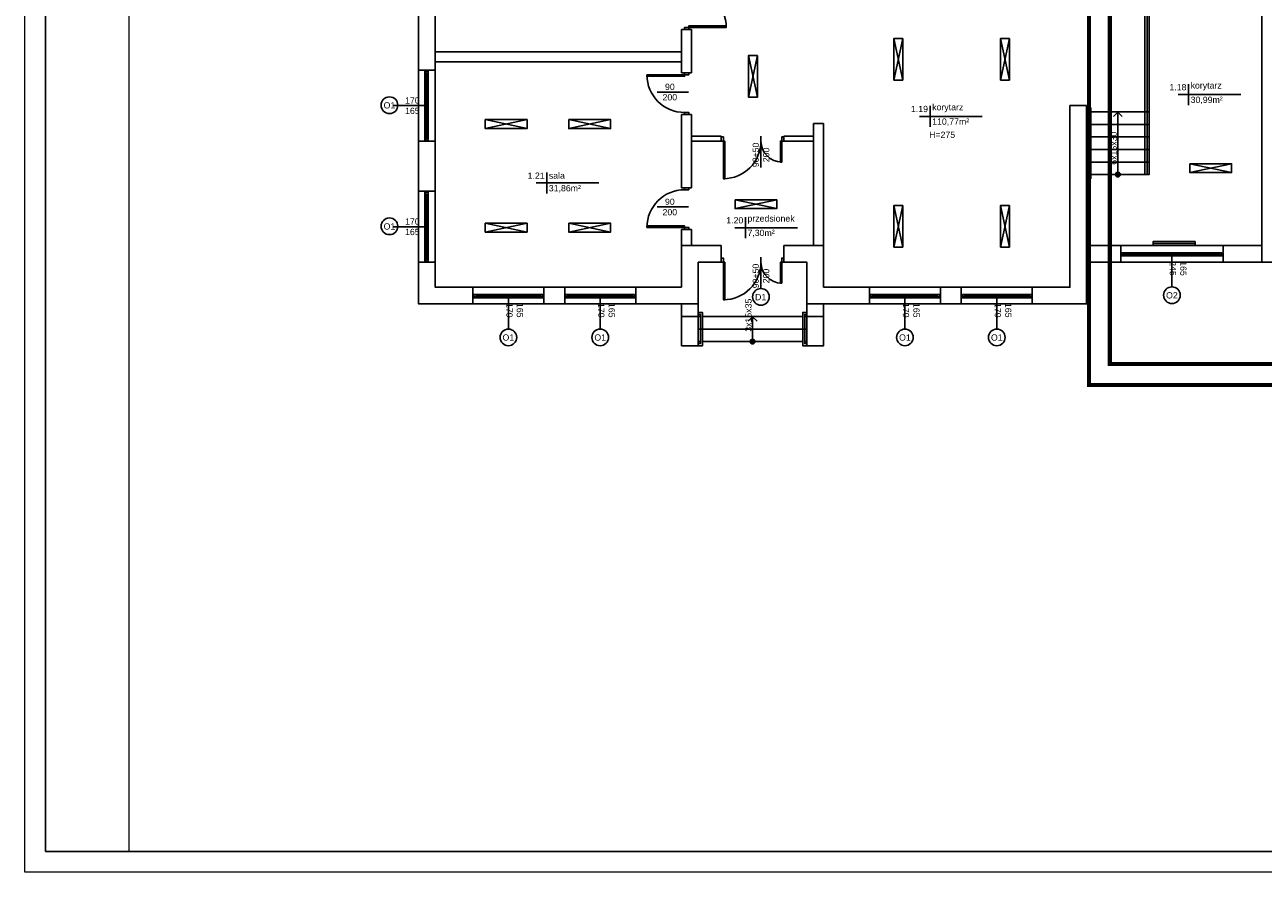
# Model space of a CAD drawing. Header units: millimetres. Extents: x 3698380 to 4312681, y 939872 to 1104488.
# Tile 54 of 93: x 4041515 to 4071183, y 1026822 to 1047116. Entities that reach past the tile are written whole.
import ezdxf
from ezdxf.enums import TextEntityAlignment as Align

# ---------------------------------------------------------------- set-up
doc = ezdxf.new("R2010")
doc.units = ezdxf.units.MM
doc.header["$LTSCALE"] = 10
doc.set_wipeout_variables(frame=1)
doc.linetypes.add('ACAD_ISO03W100', pattern=[30, 12, -18])
for name, color, linetype in [('__INST_opisy', 3, 'Continuous'), ('A_sc_istn', 252, 'Continuous'), ('A_wymiary', 1, 'Continuous')]:
    doc.layers.add(name, color=color, linetype=linetype)
doc.layers.add('tabelka', color=7, linetype='Continuous', lineweight=9)
doc.styles.get("Standard").update_dxf_attribs({"font": 'arial.ttf'})
doc.linetypes.add('TRACKS', pattern='A,0.15,[130,ltypeshp.shx,S=0.25,R=0,X=0,Y=0],0.15', length=0.3)

# ---------------------------------------------------------------- blocks, each defined once
blk = doc.blocks.new('*U462')
at = {"color": 252}
for p, q in [((-95, 20), (-100, 20)), ((-100, 15), (-97.5, 15)), ((-97.5, 15), (-97.5, 17.5)), ((-97.5, 17.5), (-95, 17.5)), ((-92.5, 17.5), (-97.5, 17.5)), ((-97.5, 17.5), (-97.5, 12.5)), ((-97.5, 12.5), (-92.5, 12.5)), ((-95, 17.5), (-95, 20)), ((140, 20), (-95, 20)), ((-92.5, 12.5), (-92.5, 17.5)), ((137.5, 17.5), (-92.5, 17.5)), ((-92.5, 15), (137.5, 15)), ((-92.5, 12.5), (137.5, 12.5)), ((-92.5, 12.5), (137.5, 12.5)), ((142.5, 17.5), (137.5, 17.5)), ((137.5, 17.5), (137.5, 12.5)), ((137.5, 12.5), (142.5, 12.5)), ((145, 20), (140, 20)), ((140, 20), (140, 17.5)), ((140, 17.5), (142.5, 17.5)), ((142.5, 17.5), (142.5, 15)), ((142.5, 12.5), (142.5, 17.5)), ((142.5, 15), (145, 15))]:
    blk.add_line(p, q, dxfattribs=at)
for points in [[(-100, 20), (-100, 15), (-97.5, 15)], [(145, 20), (145, 15), (142.5, 15)]]:
    blk.add_lwpolyline(points, dxfattribs=at)
blk = doc.blocks.new('*U338')
at = {"color": 252}
blk.add_lwpolyline([(75, 0), (0, 0)], dxfattribs=at)
for tag, p in [('S', (30, 5)), ('H', (30, -20))]:
    blk.add_attdef(tag, text='', height=15, dxfattribs=at).set_placement(p, align=Align.CENTER)
blk = doc.blocks.new('*U466')
at = {"color": 252}
for p, q in [((-57.5, 20), (-62.5, 20)), ((-62.5, 15), (-60, 15)), ((-60, 15), (-60, 17.5)), ((-60, 17.5), (-57.5, 17.5)), ((-55, 17.5), (-60, 17.5)), ((-60, 17.5), (-60, 12.5)), ((-60, 12.5), (-55, 12.5)), ((-57.5, 17.5), (-57.5, 20)), ((102.5, 20), (-57.5, 20)), ((-55, 12.5), (-55, 17.5)), ((100, 17.5), (-55, 17.5)), ((-55, 15), (100, 15)), ((-55, 12.5), (100, 12.5)), ((-55, 12.5), (100, 12.5)), ((105, 17.5), (100, 17.5)), ((100, 17.5), (100, 12.5)), ((100, 12.5), (105, 12.5)), ((107.5, 20), (102.5, 20)), ((102.5, 20), (102.5, 17.5)), ((102.5, 17.5), (105, 17.5)), ((105, 17.5), (105, 15)), ((105, 12.5), (105, 17.5)), ((105, 15), (107.5, 15))]:
    blk.add_line(p, q, dxfattribs=at)
for points in [[(-62.5, 20), (-62.5, 15), (-60, 15)], [(107.5, 20), (107.5, 15), (105, 15)]]:
    blk.add_lwpolyline(points, dxfattribs=at)
blk = doc.blocks.new('*U194')
blk.add_arc((0, 0), 500, 0, 90)
blk.add_wipeout([(0, 500), (35, 500), (35, 0), (0, 0)])
blk.add_wipeout([(0, 500), (35, 500), (35, 0), (0, 0)])
blk.add_wipeout([(0, 500), (35, 500), (35, 0), (0, 0)])
for points in [[(35, 500), (35, 0), (0, 0), (0, 500)], [(-50, -100), (0, -100), (0, 0), (-50, 0)]]:
    blk.add_lwpolyline(points, close=True)
blk = doc.blocks.new('*U193')
blk.add_arc((0, 0), 900, 0, 90)
blk.add_wipeout([(0, 900), (35, 900), (35, 0), (0, 0)])
blk.add_wipeout([(0, 900), (35, 900), (35, 0), (0, 0)])
blk.add_wipeout([(0, 900), (35, 900), (35, 0), (0, 0)])
for points in [[(35, 900), (35, 0), (0, 0), (0, 900)], [(-50, -100), (0, -100), (0, 0), (-50, 0)]]:
    blk.add_lwpolyline(points, close=True)
blk = doc.blocks.new('*U201')
for points in [[(90, 125), (90, -25), (90, -25), (90, 125)], [(90, 125), (240, 125), (240, -25), (90, -25)]]:
    blk.add_lwpolyline(points, close=True)
blk.add_wipeout([(80, 125), (85, 125), (85, 120), (245, 120), (245, 125), (250, 125), (250, 115), (80, 115)])
blk.add_lwpolyline([(80, 125), (85, 125), (85, 120), (245, 120), (245, 125), (250, 125), (250, 115), (80, 115)], close=True)
blk = doc.blocks.new('*U202')
h = blk.add_hatch(color=256)
h.dxf.hatch_style = 1
h.paths.add_polyline_path([(5.6, 0, 1), (-5.6, 0, 1)])
at = {"linetype": 'ACAD_ISO03W100', "lineweight": 15}
for q in [(-139, 10.6), (-139, -10.6)]:
    blk.add_line((-149.6, 0), q, dxfattribs=at)
blk.add_line((-5.6, 0), (-149.6, 0))
at = {"ltscale": 100}
blk.add_circle((0, 0), 5.61, dxfattribs=at)
blk.add_attdef('OPIS_SCHODÓW', text='', height=15, rotation=180).set_placement((-63.1, -10), align=Align.MIDDLE_CENTER)
blk = doc.blocks.new('*U209')
for points in [[(90, 180), (90, -80), (90, -80), (90, 180)], [(90, 180), (150, 180), (150, -80), (90, -80)]]:
    blk.add_lwpolyline(points, close=True)
for points in [[(80, 180), (85, 180), (85, 175), (155, 175), (155, 180), (160, 180), (160, 170), (80, 170)], [(80, -80), (85, -80), (85, -75), (155, -75), (155, -80), (160, -80), (160, -70), (80, -70)]]:
    blk.add_wipeout(points)
for points in [[(80, 180), (85, 180), (85, 175), (155, 175), (155, 180), (160, 180), (160, 170), (80, 170)], [(80, -80), (85, -80), (85, -75), (155, -75), (155, -80), (160, -80), (160, -70), (80, -70)]]:
    blk.add_lwpolyline(points, close=True)
blk = doc.blocks.new('*U210')
h = blk.add_hatch(color=256)
h.dxf.hatch_style = 1
h.paths.add_polyline_path([(5.6, 0, 1), (-5.6, 0, 1)])
at = {"linetype": 'ACAD_ISO03W100', "lineweight": 15}
for q in [(-49, 10.6), (-49, -10.6)]:
    blk.add_line((-59.6, 0), q, dxfattribs=at)
blk.add_line((-5.6, 0), (-59.6, 0))
at = {"ltscale": 100}
blk.add_circle((0, 0), 5.61, dxfattribs=at)
blk.add_attdef('OPIS_SCHODÓW', text='', height=15, rotation=180).set_placement((-63.1, -10), align=Align.MIDDLE_CENTER)
blk = doc.blocks.new('*U469')
at = {"color": 252}
for points in [[(35, 900), (35, 0), (0, 0), (0, 900)], [(-50, -100), (0, -100), (0, 0), (-50, 0)], [(950, 0), (950, -100), (900, -100), (900, 0)]]:
    blk.add_lwpolyline(points, close=True, dxfattribs=at)
blk.add_arc((0, 0), 900, 0, 90, dxfattribs=at)
blk = doc.blocks.new('d')
at = {"layer": 'A_sc_istn', "color": 252}
for points in [[(3709014.74, 780227.02), (3702314.74, 780227.02), (3702314.74, 805227.02), (3709649.74, 805227.02)], [(3708614.74, 780627.02), (3702714.74, 780627.02), (3702714.74, 804827.02), (3709649.74, 804827.02)], [(3726964.74, 781227.02), (3722514.74, 781227.02), (3722514.74, 787407.02)], [(3708614.74, 785764.05), (3708614.74, 786800.4)], [(3708854.74, 786800.4), (3708614.74, 786800.4)], [(3708854.74, 785764.05), (3708854.74, 786800.4)], [(3713699.7, 786588.17), (3713911.83, 785588.17)], [(3713699.7, 785588.17), (3713911.83, 786588.17)], [(3716255.89, 786588.17), (3716468.02, 785588.17)], [(3716255.89, 785588.17), (3716468.02, 786588.17)], [(3702714.74, 786267.07), (3708614.74, 786267.07)], [(3702714.74, 786027.07), (3708614.74, 786027.07)], [(3710218.34, 786179.48), (3710430.47, 785179.48)], [(3710218.34, 785179.48), (3710430.47, 786179.48)], [(3702314.74, 785827.02), (3702714.74, 785827.02)], [(3708614.74, 785764.05), (3708854.74, 785764.05)], [(3720758.15, 785491.41), (3720758.15, 784991.41)], [(3722008.15, 785241.41), (3720508.15, 785241.41)], [(3708614.74, 783012.25), (3708614.74, 784764.05)], [(3708614.74, 784764.05), (3708854.74, 784764.05)], [(3708854.74, 783012.25), (3708854.74, 784764.05)], [(3718314.74, 784977.02), (3718314.74, 780227.02), (3711614.74, 780227.02)], [(3717914.74, 784977.02), (3717914.74, 780627.02), (3712014.74, 780627.02)], [(3715817.17, 784719.88), (3714317.17, 784719.88)], [(3714567.17, 784969.88), (3714567.17, 784469.88)], [(3703911.48, 784429.15), (3704911.48, 784641.29)], [(3704911.48, 784429.15), (3703911.48, 784641.29)], [(3705911.48, 784429.15), (3706911.48, 784641.29)], [(3706911.48, 784429.15), (3705911.48, 784641.29)], [(3711774.74, 781627.02), (3711774.74, 784547.02)], [(3711774.74, 784547.02), (3712014.74, 784547.02)], [(3712014.74, 781627.02), (3712014.74, 784547.02)], [(3702314.76, 784127.02), (3702714.76, 784127.02)], [(3708854.74, 784247.02), (3709564.74, 784247.02)], [(3708854.74, 784127.02), (3709564.74, 784127.02)], [(3709564.74, 784127.02), (3709564.74, 784247.02)], [(3709564.74, 784127.02), (3709564.74, 784247.02)], [(3711064.74, 784247.02), (3711774.74, 784247.02)], [(3711064.74, 784127.02), (3711064.74, 784247.02)], [(3711064.74, 784127.02), (3711064.74, 784247.02)], [(3711064.74, 784127.02), (3711774.74, 784127.02)], [(3720790, 783375), (3721790, 783587.13)], [(3721790, 783375), (3720790, 783587.13)], [(3705383.81, 783374.74), (3705383.81, 782874.74)], [(3706633.81, 783124.74), (3705133.81, 783124.74)], [(3708614.74, 783012.25), (3708854.74, 783012.25)], [(3702314.74, 782927.02), (3702714.74, 782927.02)], [(3709893.75, 782512.29), (3710893.75, 782724.42)], [(3710893.75, 782512.29), (3709893.75, 782724.42)], [(3713699.7, 782588.17), (3713911.83, 781588.17)], [(3713699.7, 781588.17), (3713911.83, 782588.17)], [(3716255.89, 782588.17), (3716468.02, 781588.17)], [(3716255.89, 781588.17), (3716468.02, 782588.17)], [(3703911.48, 781948.1), (3704911.48, 782160.23)], [(3704911.48, 781948.1), (3703911.48, 782160.23)], [(3705911.48, 781948.1), (3706911.48, 782160.23)], [(3706911.48, 781948.1), (3705911.48, 782160.23)], [(3711392.71, 782054.42), (3709892.71, 782054.42)], [(3710142.71, 782304.42), (3710142.71, 781804.42)], [(3708614.74, 781627.02), (3708614.74, 782012.25)], [(3708614.74, 782012.25), (3708854.74, 782012.25)], [(3708854.74, 781627.02), (3708854.74, 782012.25)], [(3709564.74, 781627.02), (3708614.74, 781627.02), (3708614.74, 780627.02)], [(3709564.74, 781227.02), (3709564.74, 781627.02)], [(3709564.74, 781227.02), (3709564.74, 781627.02)], [(3712014.74, 780627.02), (3712014.74, 781627.02), (3711064.74, 781627.02)], [(3711064.74, 781227.02), (3711064.74, 781627.02)], [(3711064.74, 781227.02), (3711064.74, 781627.02)], [(3722514.74, 781627.02), (3718314.74, 781627.02)], [(3719134.42, 781627.02), (3719134.42, 781227.02)], [(3721584.42, 781627.02), (3721584.42, 781227.02)], [(3702314.76, 781227.02), (3702714.76, 781227.02)], [(3709564.74, 781227.02), (3709014.74, 781227.02), (3709014.74, 780227.02)], [(3711614.74, 780227.02), (3711614.74, 781227.02), (3711064.74, 781227.02)], [(3722514.74, 781227.02), (3718314.74, 781227.02)], [(3703614.74, 780227.02), (3703614.74, 780627.02)], [(3705314.74, 780227.04), (3705314.74, 780627.04)], [(3705814.74, 780227.05), (3705814.74, 780627.05)], [(3707514.74, 780227.07), (3707514.74, 780627.07)], [(3713114.74, 780227.02), (3713114.74, 780627.02)], [(3714814.74, 780227.04), (3714814.74, 780627.04)], [(3715314.74, 780227.05), (3715314.74, 780627.05)], [(3717014.74, 780227.07), (3717014.74, 780627.07)], [(3708614.74, 780227.02), (3708614.74, 779927.02), (3709014.74, 779927.02), (3709014.74, 780227.02)], [(3711614.74, 780227.02), (3711614.74, 779927.02), (3712014.74, 779927.02), (3712014.74, 780227.02)]]:
    blk.add_lwpolyline(points, dxfattribs=at)
for points in [[(3713911.83, 786588.17), (3713911.83, 785588.17), (3713699.7, 785588.17), (3713699.7, 786588.17)], [(3716468.02, 786588.17), (3716468.02, 785588.17), (3716255.89, 785588.17), (3716255.89, 786588.17)], [(3710430.47, 786179.48), (3710430.47, 785179.48), (3710218.34, 785179.48), (3710218.34, 786179.48)], [(3703911.48, 784641.29), (3704911.48, 784641.29), (3704911.48, 784429.15), (3703911.48, 784429.15)], [(3705911.48, 784641.29), (3706911.48, 784641.29), (3706911.48, 784429.15), (3705911.48, 784429.15)], [(3720790, 783587.13), (3721790, 783587.13), (3721790, 783375), (3720790, 783375)], [(3709893.75, 782724.42), (3710893.75, 782724.42), (3710893.75, 782512.29), (3709893.75, 782512.29)], [(3713911.83, 782588.17), (3713911.83, 781588.17), (3713699.7, 781588.17), (3713699.7, 782588.17)], [(3716468.02, 782588.17), (3716468.02, 781588.17), (3716255.89, 781588.17), (3716255.89, 782588.17)], [(3703911.48, 782160.23), (3704911.48, 782160.23), (3704911.48, 781948.1), (3703911.48, 781948.1)], [(3705911.48, 782160.23), (3706911.48, 782160.23), (3706911.48, 781948.1), (3705911.48, 781948.1)], [(3720914.74, 781726.99), (3719914.74, 781726.99), (3719914.74, 781626.99), (3720914.74, 781626.99)]]:
    blk.add_lwpolyline(points, close=True, dxfattribs=at)
at = {"layer": 'A_sc_istn', "color": 252, "linetype": 'TRACKS', "ltscale": 20}
blk.add_lwpolyline([(3720914.74, 781676.99), (3719914.74, 781676.99)], dxfattribs=at)
at = {"layer": 'A_sc_istn', "color": 252}
for centre in [(3701615.72, 784987.2), (3701615.72, 782087.2), (3720360.72, 780437.26), (3704464.74, 779426.98), (3706664.74, 779427.01), (3713964.74, 779426.98), (3716164.74, 779427.01)]:
    blk.add_circle(centre, 200, dxfattribs=at)
at = {"layer": 'A_sc_istn', "color": 252, "xscale": -1}
for p, rotation in [((3708784.74, 786850.4), 270), ((3708684.74, 785714.05), 90)]:
    blk.add_blockref('*U469', p, dxfattribs=dict(at, rotation=rotation))
at = {"layer": 'A_sc_istn', "color": 252, "xscale": -10, "yscale": 10, "zscale": 10}
for name, p, rotation in [('*U466', (3702664.7, 785202.02), 90), ('*U466', (3702664.7, 782302.02), 90), ('*U462', (3720134.42, 781576.99), 180), ('*U466', (3704239.74, 780576.98), 180), ('*U466', (3706439.74, 780577.01), 180), ('*U466', (3713739.74, 780576.98), 180), ('*U466', (3715939.74, 780577.01), 180)]:
    blk.add_blockref(name, p, dxfattribs=dict(at, rotation=rotation))
at = {"layer": 'A_sc_istn', "color": 252, "linetype": 'ACAD_ISO03W100', "xscale": 10, "yscale": 10, "zscale": 10}
for p in [(3708032.57, 785302.76), (3708032.57, 782550.96)]:
    blk.add_blockref('*U338', p, dxfattribs=at).add_auto_attribs({'S': '90', 'H': '200'})
at = {"layer": 'A_sc_istn', "color": 252, "linetype": 'ACAD_ISO03W100'}
ref = blk.add_blockref('*U338', (3702464.7, 784977.02), dxfattribs=dict(at, xscale=-10, yscale=10, zscale=10))
ref.add_attrib('S', '170', dxfattribs={"layer": '0', "color": 252, "height": 150}).set_placement((3702164.7, 785027.02), align=Align.CENTER)
ref.add_attrib('H', '165', dxfattribs={"layer": '0', "color": 252, "height": 150}).set_placement((3702164.7, 784777.02), align=Align.CENTER)
at = {"layer": 'A_sc_istn', "color": 252, "rotation": 90.00000000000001}
blk.add_blockref('*U469', (3708684.74, 782062.25), dxfattribs=at)
at = {"layer": 'A_sc_istn', "color": 252, "linetype": 'ACAD_ISO03W100'}
ref = blk.add_blockref('*U338', (3702464.7, 782077.02), dxfattribs=dict(at, xscale=-10, yscale=10, zscale=10))
ref.add_attrib('S', '170', dxfattribs={"layer": '0', "color": 252, "height": 150}).set_placement((3702164.7, 782127.02), align=Align.CENTER)
ref.add_attrib('H', '165', dxfattribs={"layer": '0', "color": 252, "height": 150}).set_placement((3702164.7, 781877.02), align=Align.CENTER)
ref = blk.add_blockref('*U338', (3720359.42, 781377), dxfattribs=dict(at, xscale=-10, yscale=10, zscale=10, rotation=90))
ref.add_attrib('S', '245', dxfattribs={"layer": '0', "color": 252, "height": 150, "rotation": 270}).set_placement((3720309.42, 781077), align=Align.CENTER)
ref.add_attrib('H', '165', dxfattribs={"layer": '0', "color": 252, "height": 150, "rotation": 270}).set_placement((3720559.42, 781077), align=Align.CENTER)
ref = blk.add_blockref('*U338', (3704464.74, 780376.98), dxfattribs=dict(at, xscale=-10, yscale=10, zscale=10, rotation=90))
ref.add_attrib('S', '170', dxfattribs={"layer": '0', "color": 252, "height": 150, "rotation": 270}).set_placement((3704414.74, 780076.98), align=Align.CENTER)
ref.add_attrib('H', '165', dxfattribs={"layer": '0', "color": 252, "height": 150, "rotation": 270}).set_placement((3704664.74, 780076.98), align=Align.CENTER)
ref = blk.add_blockref('*U338', (3706664.74, 780377.01), dxfattribs=dict(at, xscale=-10, yscale=10, zscale=10, rotation=90))
ref.add_attrib('S', '170', dxfattribs={"layer": '0', "color": 252, "height": 150, "rotation": 270}).set_placement((3706614.74, 780077.01), align=Align.CENTER)
ref.add_attrib('H', '165', dxfattribs={"layer": '0', "color": 252, "height": 150, "rotation": 270}).set_placement((3706864.74, 780077.01), align=Align.CENTER)
ref = blk.add_blockref('*U338', (3713964.74, 780376.98), dxfattribs=dict(at, xscale=-10, yscale=10, zscale=10, rotation=90))
ref.add_attrib('S', '170', dxfattribs={"layer": '0', "color": 252, "height": 150, "rotation": 270}).set_placement((3713914.74, 780076.98), align=Align.CENTER)
ref.add_attrib('H', '165', dxfattribs={"layer": '0', "color": 252, "height": 150, "rotation": 270}).set_placement((3714164.74, 780076.98), align=Align.CENTER)
ref = blk.add_blockref('*U338', (3716164.74, 780377.01), dxfattribs=dict(at, xscale=-10, yscale=10, zscale=10, rotation=90))
ref.add_attrib('S', '170', dxfattribs={"layer": '0', "color": 252, "height": 150, "rotation": 270}).set_placement((3716114.74, 780077.01), align=Align.CENTER)
ref.add_attrib('H', '165', dxfattribs={"layer": '0', "color": 252, "height": 150, "rotation": 270}).set_placement((3716364.74, 780077.01), align=Align.CENTER)
at = {"layer": 'A_sc_istn', "color": 252}
for s, width, insert, char_height, attachment_point in [('{\\H0.5x;1.18}', 232.5953, (3720708.15, 785341.41), 300, 9), ('{\\H0.5x;korytarz}', 232.5953, (3720808.15, 785341.41), 300, 7), ('{\\H0.5x;O1}', 232.5953, (3701476.02, 784907.24), 300, 7), ('{\\H0.5x;30,99m²}', 232.5953, (3720808.15, 785191.41), 300, 1), ('{\\H0.5x;1.19}', 232.5953, (3714517.17, 784819.88), 300, 9), ('{\\H0.5x;korytarz}', 232.5953, (3714617.17, 784819.88), 300, 7), ('{\\H0.5x;110,77m²}', 232.5953, (3714617.17, 784669.88), 300, 1), ('H=275', 129.7048, (3714856.3, 784278.49), 150, 5), ('{\\H0.5x;1.21}', 232.5953, (3705333.81, 783224.74), 300, 9), ('{\\H0.5x;sala}', 232.5953, (3705433.81, 783224.74), 300, 7), ('{\\H0.5x;31,86m²}', 232.5953, (3705433.81, 783074.74), 300, 1), ('{\\H0.5x;O1}', 232.5953, (3701476.02, 782007.24), 300, 7), ('{\\H0.5x;1.20}', 232.5953, (3710092.71, 782154.42), 300, 9), ('{\\H0.5x;przedsionek}', 232.5953, (3710192.71, 782154.42), 300, 7), ('{\\H0.5x;7,30m²}', 232.5953, (3710192.71, 782004.42), 300, 1), ('{\\H0.5x;O2}', 232.5953, (3720221.02, 780357.3), 300, 7), ('{\\H0.5x;O1}', 232.5953, (3704325.04, 779347.02), 300, 7), ('{\\H0.5x;O1}', 232.5953, (3706525.04, 779347.05), 300, 7), ('{\\H0.5x;O1}', 232.5953, (3713825.04, 779347.02), 300, 7), ('{\\H0.5x;O1}', 232.5953, (3716025.04, 779347.05), 300, 7)]:
    blk.add_mtext_dynamic_manual_height_columns(s, width=width, gutter_width=12.5, heights=[0], dxfattribs=dict(at, insert=insert, char_height=char_height, attachment_point=attachment_point))
at = {"layer": 'A_sc_istn', "color": 252, "xscale": -10, "yscale": 10, "zscale": 10, "rotation": 90}
for name, p in [('*U201', (3719564.74, 785727.02)), ('*U209', (3710814.74, 780827.02))]:
    blk.add_blockref(name, p, dxfattribs=at)
at = {"layer": 'A_sc_istn', "color": 252, "rotation": 180}
for p in [(3711014.74, 784127.02), (3711014.74, 781227.02)]:
    blk.add_blockref('*U194', p, dxfattribs=at)
at = {"layer": 'A_sc_istn', "color": 252}
for points in [[(3718314.74, 787627.02), (3719764.74, 787627.02), (3719764.74, 783327.02)], [(3718314.74, 787577.02), (3719714.74, 787577.02), (3719714.74, 783327.02)], [(3719814.74, 784827.02), (3719814.74, 787677.02)], [(3718314.74, 784977.02), (3717914.74, 784977.02)], [(3719814.74, 784527.02), (3718314.74, 784527.02)], [(3719814.74, 784227.02), (3718314.74, 784227.02)], [(3719814.74, 783927.02), (3718314.74, 783927.02)], [(3719814.74, 783627.02), (3718314.74, 783627.02)], [(3708614.74, 779927.02), (3708614.74, 779227.02), (3709014.74, 779227.02), (3709014.74, 779927.02)], [(3712014.74, 779927.02), (3712014.74, 779227.02), (3711614.74, 779227.02), (3711614.74, 779927.02)], [(3711614.74, 779627.02), (3709014.74, 779627.02)]]:
    blk.add_lwpolyline(points, dxfattribs=at)
at = {"layer": 'A_sc_istn', "color": 252, "xscale": 10, "yscale": 10, "zscale": 10, "rotation": 270}
blk.add_blockref('*U202', (3719064.74, 783327.02), dxfattribs=at).add_auto_attribs({'OPIS_SCHODÓW': '6x15x30'})
at = {"layer": 'A_sc_istn', "color": 252, "xscale": -1, "rotation": 180}
for p in [(3709614.74, 784127.02), (3709614.74, 781227.02)]:
    blk.add_blockref('*U193', p, dxfattribs=at)
at = {"layer": 'A_sc_istn', "color": 252}
blk.add_circle((3710514.74, 780397.02), 200, dxfattribs=at)
at = {"layer": 'A_sc_istn', "color": 252, "xscale": 10, "yscale": 10, "zscale": 10}
for name, p, rotation, values in [('*U338', (3710514.74, 783497.02), 90, {'S': '90+50', 'H': '200'}), ('*U338', (3710514.74, 780597.02), 90, {'S': '90+50', 'H': '200'}), ('*U210', (3710314.74, 779327.02), 270, {'OPIS_SCHODÓW': '3x15x35'})]:
    blk.add_blockref(name, p, dxfattribs=dict(at, rotation=rotation)).add_auto_attribs(values)
at = {"layer": 'A_sc_istn', "color": 252, "insert": (3710375.03, 780317.06), "char_height": 300, "attachment_point": 7}
blk.add_mtext_dynamic_manual_height_columns('{\\H0.5x;D1}', width=232.5953, gutter_width=12.5, heights=[0], dxfattribs=at)

msp = doc.modelspace()

# ---------------------------------------------------------------- block references
at = {"layer": 'A_wymiary'}
msp.add_blockref('d', (348635, 260203), dxfattribs=at)

# ---------------------------------------------------------------- next in the draw order: linework, layer by layer
at = {"layer": '__INST_opisy', "ltscale": 2, "const_width": 100}
msp.add_lwpolyline([(4067008, 1068191), (4109008, 1068191), (4109008, 1038491), (4067008, 1038491), (4067008, 1068191)], dxfattribs=at)
msp.add_lwpolyline([(4067508, 1067691), (4108508, 1067691), (4108508, 1038991), (4067508, 1038991)], close=True, dxfattribs=at)
at = {"layer": 'DEFPOINTS'}
msp.add_lwpolyline([(4042015, 1027322), (4042015, 1085722), (4131015, 1085722), (4131015, 1027322)], close=True, dxfattribs=at)
at = {"layer": 'tabelka'}
for points in [[(4041515, 1026822), (4041515, 1086222), (4131515, 1086222), (4131515, 1026822)], [(4044015, 1027322), (4044015, 1085722), (4131015, 1085722), (4131015, 1027322)]]:
    msp.add_lwpolyline(points, close=True, dxfattribs=at)

doc.saveas('drawing.dxf')
